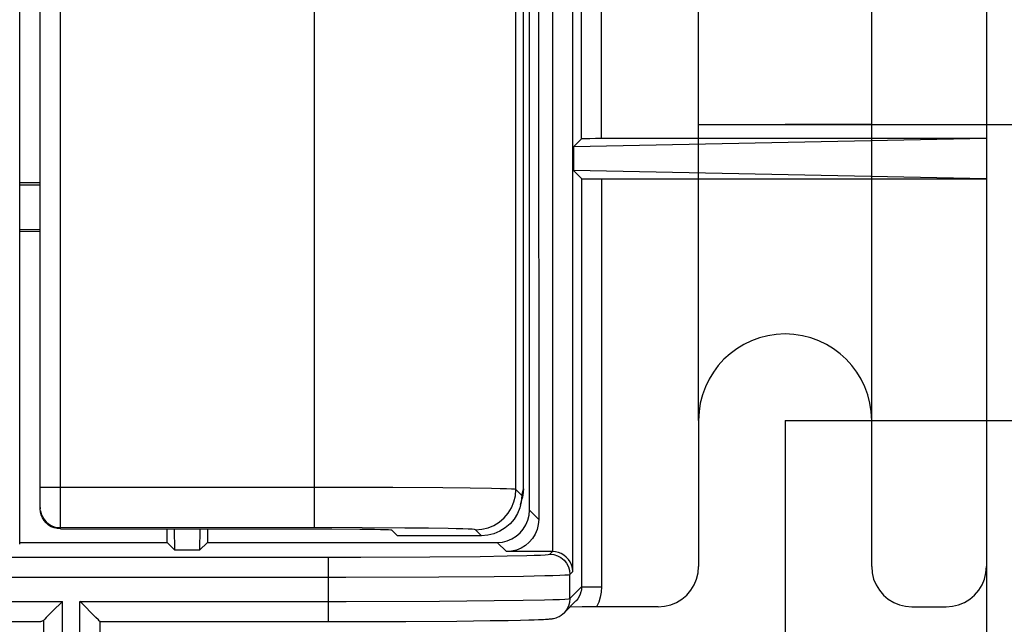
# Model space of a CAD drawing. Header units: millimetres. Extents: x 0 to 210, y 0 to 297.
# Tile 16 of 43: x 85 to 93, y 143 to 148. Entities that reach past the tile are written whole.
import ezdxf
from ezdxf.enums import TextEntityAlignment as Align

# ---------------------------------------------------------------- set-up
doc = ezdxf.new("R2010")
doc.units = ezdxf.units.MM
doc.header["$LTSCALE"] = 19.36
doc.layers.get('0').update_dxf_attribs({"linetype": 'CONTINUOUS'})
doc.layers.add('Z_DIM_2D', color=7, linetype='CONTINUOUS')
doc.styles.add('TEXTSTYLE_3', font='tridonic-metric-print-light.otf')
doc.dimstyles.new('DIMSTYLE_2', dxfattribs={"dimtxt": 2.2, "dimasz": 3.5, "dimexe": 1.5, "dimexo": 0, "dimgap": 0.55, "dimtad": 1, "dimlfac": 3, "dimdsep": 46, "dimtxsty": 'TEXTSTYLE_3', "dimblk": '_FILLED', "dimblk1": '_FILLED', "dimblk2": '_FILLED', "dimcen": 0.09, "dimclrt": 5, "dimadec": 4, "dimazin": 2, "dimtp": 0.3, "dimtm": 0.3, "dimtfac": 1, "dimtofl": 0, "dimtmove": 0, "dimatfit": 3, "dimldrblk": '_FILLED', "dimfxl": 0, "dimtolj": 1, "dimarcsym": 0})
doc.dimstyles.new('DIMSTYLE_3', dxfattribs={"dimtxt": 2.2, "dimasz": 3.5, "dimexe": 1.5, "dimexo": 0, "dimgap": 0.55, "dimtad": 1, "dimdec": 1, "dimlfac": 3, "dimdsep": 46, "dimtxsty": 'TEXTSTYLE_3', "dimblk": '_FILLED', "dimblk1": '_FILLED', "dimblk2": '_FILLED', "dimcen": 0.09, "dimclrt": 5, "dimadec": 4, "dimazin": 2, "dimtp": 0.3, "dimtm": 0.3, "dimtfac": 1, "dimtdec": 1, "dimtofl": 0, "dimtmove": 0, "dimatfit": 3, "dimldrblk": '_FILLED', "dimfxl": 0, "dimtolj": 1, "dimarcsym": 0})
doc.dimstyles.new('DIMSTYLE_5', dxfattribs={"dimtxt": 2.2, "dimasz": 3.5, "dimexe": 1.5, "dimexo": 0, "dimgap": 0.55, "dimtad": 1, "dimlfac": 3, "dimdsep": 46, "dimtxsty": 'TEXTSTYLE_3', "dimblk": '_FILLED', "dimblk1": '_FILLED', "dimblk2": '_FILLED', "dimcen": 0.09, "dimclrt": 5, "dimadec": 4, "dimazin": 2, "dimtp": 0.1, "dimtm": 0.1, "dimtfac": 1, "dimtofl": 0, "dimtmove": 0, "dimatfit": 3, "dimldrblk": '_FILLED', "dimfxl": 0, "dimtolj": 1, "dimarcsym": 0})

# ---------------------------------------------------------------- blocks, each defined once
blk = doc.blocks.new('*D3')
at = {"layer": 'Z_DIM_2D', "color": 2, "linetype": 'Continuous', "transparency": 16777216}
for p, q in [((92.682, 147.0118), (92.682, 133.5362)), ((57.682, 143.4691), (57.682, 133.5362)), ((57.682, 135.0362), (75.182, 135.0362)), ((92.682, 135.0362), (75.182, 135.0362))]:
    blk.add_line(p, q, dxfattribs=at)
at = {"layer": 'Z_DIM_2D', "color": 5, "linetype": 'Continuous', "transparency": 16777216, "style": 'TEXTSTYLE_3'}
blk.add_text('105', height=2.2, dxfattribs=at).set_placement((75.182, 135.5862), align=Align.CENTER)
blk = doc.blocks.new('_FILLED')
at = {"color": 0, "linetype": 'ByBlock'}
blk.add_solid([(0, 0), (-1, 0.125), (-1, -0.125)], dxfattribs=at)
blk = doc.blocks.new('_NONE')
blk = doc.blocks.new('*D5')
at = {"layer": 'Z_DIM_2D', "color": 2, "linetype": 'Continuous', "transparency": 16777216}
for p, q in [((91.0153, 144.6785), (91.0153, 137.4397)), ((59.357, 143.0118), (59.357, 137.4397)), ((59.357, 138.9397), (75.1861, 138.9397)), ((91.0153, 138.9397), (75.1861, 138.9397))]:
    blk.add_line(p, q, dxfattribs=at)
at = {"layer": 'Z_DIM_2D', "color": 5, "linetype": 'Continuous', "transparency": 16777216, "style": 'TEXTSTYLE_3'}
blk.add_text('95', height=2.2, dxfattribs=at).set_placement((75.1861, 139.4897), align=Align.CENTER)
blk = doc.blocks.new('*D7')
at = {"layer": 'Z_DIM_2D', "color": 2, "linetype": 'Continuous', "transparency": 16777216}
for p, q in [((91.0153, 144.6785), (91.0153, 137.4397)), ((92.682, 143.4691), (92.682, 137.4397)), ((91.0153, 138.9397), (91.8486, 138.9397)), ((92.682, 138.9397), (91.8486, 138.9397)), ((91.8486, 138.9397), (96.3914, 138.9397))]:
    blk.add_line(p, q, dxfattribs=at)
at = {"layer": 'Z_DIM_2D', "color": 5, "linetype": 'Continuous', "transparency": 16777216, "style": 'TEXTSTYLE_3'}
blk.add_text('5', height=2.2, dxfattribs=at).set_placement((94.8131, 139.4897))
blk = doc.blocks.new('*D10')
at = {"layer": 'Z_DIM_2D', "color": 2, "linetype": 'Continuous', "transparency": 16777216}
for p, q in [((90.2986, 144.6785), (90.2986, 148.6286)), ((91.732, 144.6785), (91.732, 148.6286)), ((90.2986, 147.1286), (91.0153, 147.1286)), ((91.732, 147.1286), (91.0153, 147.1286)), ((91.0153, 147.1286), (99.0073, 147.1286))]:
    blk.add_line(p, q, dxfattribs=at)
at = {"layer": 'Z_DIM_2D', "color": 5, "linetype": 'Continuous', "transparency": 16777216, "style": 'TEXTSTYLE_3'}
blk.add_text('4.3', height=2.2, dxfattribs=at).set_placement((95.1333, 147.6786))
blk = doc.blocks.new('*D11')
at = {"layer": 'Z_DIM_2D', "color": 2, "linetype": 'Continuous', "transparency": 16777216}
for p, q in [((91.0153, 159.2785), (121.8603, 159.2785)), ((120.3603, 159.2785), (120.3603, 151.9785)), ((120.3603, 144.6785), (120.3603, 151.9785)), ((91.0153, 144.6785), (121.8603, 144.6785))]:
    blk.add_line(p, q, dxfattribs=at)
at = {"layer": 'Z_DIM_2D', "color": 5, "linetype": 'Continuous', "transparency": 16777216, "style": 'TEXTSTYLE_3'}
blk.add_text('43.8', height=2.2, rotation=90, dxfattribs=at).set_placement((119.8103, 151.9785), align=Align.CENTER)

msp = doc.modelspace()

# ---------------------------------------------------------------- linework, layer by layer
at = {"color": 7, "linetype": 'Continuous'}
for p, q in [((84.678456, 143.654132), (84.678456, 160.436145)), ((84.848637, 143.947867), (84.848637, 160.14241)), ((92.68197, 151.045138), (92.68197, 143.469092)), ((88.848637, 144.112517), (88.848637, 148.845144)), ((88.898637, 143.935707), (88.898637, 148.828472)), ((88.974789, 148.525281), (88.974999, 143.859345)), ((92.68197, 147.011805), (89.262941, 146.942776)), ((89.329817, 147.009652), (89.262941, 146.942776)), ((89.399215, 147.011395), (89.362409, 147.010919)), ((89.445384, 147.0117), (89.399215, 147.011395)), ((92.68197, 147.011805), (89.445384, 147.0117)), ((89.262941, 146.942776), (89.262941, 146.747501)), ((92.68197, 146.678472), (89.262941, 146.747501)), ((89.329817, 146.680625), (89.262941, 146.747501)), ((84.848637, 146.645138), (84.678456, 146.645138)), ((89.399215, 146.678882), (89.445384, 146.678577)), ((89.445384, 146.678577), (92.68197, 146.678472)), ((84.678456, 146.629208), (84.848637, 146.630212)), ((84.678456, 146.261069), (84.848637, 146.260064)), ((84.678456, 146.245138), (84.848637, 146.245138)), ((90.298637, 144.678472), (90.298637, 143.469092)), ((91.73197, 143.469092), (91.73197, 144.678472)), ((88.825872, 143.979092), (88.839084, 144.033172)), ((85.015303, 143.781186), (87.261773, 143.780893)), ((85.898637, 143.669064), (85.898637, 143.781186)), ((85.962919, 143.604781), (85.959455, 143.781186)), ((86.171151, 143.781186), (86.167688, 143.604781)), ((86.23197, 143.781186), (86.23197, 143.669064)), ((87.261773, 143.780893), (87.493535, 143.779411)), ((87.75725, 143.772573), (87.804928, 143.724894)), ((88.502242, 143.724894), (87.804928, 143.724894)), ((84.678432, 143.669064), (85.898637, 143.669064)), ((85.898637, 143.669064), (85.962919, 143.604781)), ((86.23197, 143.669064), (86.167688, 143.604781)), ((86.23197, 143.669064), (88.631993, 143.669064)), ((86.167688, 143.604781), (85.962919, 143.604781)), ((89.091108, 143.592701), (88.708355, 143.592701)), ((89.185082, 143.086502), (89.280901, 143.182321)), ((84.978182, 143.126845), (84.898446, 143.047109)), ((89.336143, 143.135347), (89.232977, 143.134397)), ((89.424593, 143.135708), (89.336143, 143.135347)), ((89.965303, 143.13573), (89.424593, 143.135708)), ((92.065303, 143.13573), (92.348637, 143.13573)), ((82.674783, 143.014015), (84.853848, 143.014015)), ((85.343931, 143.014015), (87.281346, 143.014009)), ((85.343945, 142.578472), (85.343945, 143.014001)), ((87.281346, 143.014009), (87.875646, 143.015517)), ((87.875646, 143.015517), (88.297484, 143.018444)), ((88.297484, 143.018444), (88.574438, 143.021611)), ((88.574438, 143.021611), (88.723311, 143.023976)), ((88.723311, 143.023976), (88.82582, 143.02605)), ((88.82582, 143.02605), (88.894103, 143.027752)), ((88.894103, 143.027752), (88.937492, 143.02904)), ((88.937492, 143.02904), (88.974436, 143.03033)), ((88.974436, 143.03033), (88.995677, 143.031191)), ((88.995677, 143.031191), (89.01439, 143.032053)), ((89.01439, 143.032053), (89.030765, 143.032922))]:
    msp.add_line(p, q, dxfattribs=at)
at = {"color": 9, "linetype": 'Continuous'}
for p, q in [((85.015303, 143.781186), (85.015303, 160.309091)), ((87.119864, 143.791279), (87.119864, 149.324584)), ((88.786388, 144.107358), (88.786388, 148.907392)), ((89.091108, 143.592701), (89.091467, 148.606198)), ((89.329817, 147.009652), (89.329817, 148.659666)), ((89.496469, 147.011805), (89.496469, 148.663972)), ((89.257761, 143.428202), (89.257855, 148.471468)), ((89.329817, 146.680625), (89.329817, 143.300287)), ((89.496469, 146.678472), (89.496469, 143.300287)), ((87.768592, 144.123207), (84.848637, 144.124584)), ((88.182504, 144.120577), (87.768592, 144.123207)), ((88.407504, 144.118211), (88.182504, 144.120577)), ((88.835402, 144.058345), (88.786388, 144.107358)), ((88.835402, 144.058345), (88.848637, 144.112517)), ((84.848637, 143.957931), (84.848637, 143.947867)), ((88.974999, 143.859345), (88.898637, 143.935707)), ((87.514659, 143.790495), (85.015303, 143.791279)), ((87.867503, 143.788277), (87.514659, 143.790495)), ((88.064178, 143.786147), (87.867503, 143.788277)), ((88.502242, 143.724894), (88.453084, 143.774053)), ((88.708355, 143.592701), (88.631993, 143.669064)), ((81.39333, 143.547291), (87.502945, 143.547551)), ((87.234055, 143.014001), (87.234055, 143.547291)), ((87.502945, 143.547551), (88.073065, 143.549952)), ((88.073065, 143.549952), (88.491775, 143.553838)), ((88.491775, 143.553838), (88.714762, 143.557141)), ((88.714762, 143.557141), (88.877316, 143.560635)), ((89.067231, 143.570977), (89.088955, 143.592701)), ((88.149338, 143.3833), (88.606506, 143.387186)), ((88.606506, 143.387186), (88.849465, 143.390488)), ((88.849465, 143.390488), (89.026237, 143.393983)), ((89.233883, 143.404325), (89.257761, 143.428202)), ((89.233883, 143.204353), (89.233883, 143.404325)), ((81.226677, 143.380639), (87.379223, 143.380698)), ((87.379223, 143.380698), (88.149338, 143.3833)), ((89.233883, 143.204353), (89.329817, 143.300287)), ((89.329817, 143.300287), (89.496469, 143.300287)), ((82.472363, 143.180668), (85.032005, 143.180668)), ((85.032005, 142.478472), (85.032005, 143.180668)), ((85.177279, 143.180668), (87.380726, 143.180728)), ((85.177279, 142.478472), (85.177279, 143.180668)), ((87.380726, 143.180728), (88.153518, 143.183354)), ((88.153518, 143.183354), (88.6053, 143.1872)), ((88.6053, 143.1872), (88.84588, 143.190458)), ((88.84588, 143.190458), (89.022967, 143.193933)), ((84.875389, 143.024052), (84.875389, 142.578472))]:
    msp.add_line(p, q, dxfattribs=at)
at = {"color": 7, "linetype": 'Continuous'}
for points in [[(89.362409, 147.010919), (89.348701, 147.010631), (89.338508, 147.010319), (89.332262, 147.009994), (89.329817, 147.009652)], [(89.329817, 146.680625), (89.332262, 146.680283), (89.338508, 146.679957), (89.348701, 146.679645), (89.362409, 146.679357), (89.399215, 146.678882)], [(88.835402, 144.058345), (88.831341, 144.006368), (88.825872, 143.979092)], [(88.848637, 144.112517), (88.844348, 144.059618), (88.839063, 144.033177)], [(88.825872, 143.979092), (88.819196, 143.955552), (88.799192, 143.907116), (88.771827, 143.862388), (88.737869, 143.822588), (88.698106, 143.788597), (88.653443, 143.761213), (88.605033, 143.741168), (88.554121, 143.728968), (88.501952, 143.724894)], [(85.015303, 143.781186), (84.988923, 143.783325), (84.963803, 143.789343), (84.939658, 143.799385), (84.917342, 143.813017), (84.897482, 143.830029), (84.880469, 143.849891), (84.866837, 143.872209), (84.856795, 143.896357), (84.850776, 143.921481), (84.848637, 143.947867)], [(88.631993, 143.669064), (88.674204, 143.672486), (88.714396, 143.682114), (88.753025, 143.69818), (88.788727, 143.719987), (88.820499, 143.747202), (88.847713, 143.778974), (88.869521, 143.814675), (88.885586, 143.853304), (88.895214, 143.893497), (88.898637, 143.935707)], [(88.974999, 143.859345), (88.971576, 143.817134), (88.961948, 143.776942), (88.945883, 143.738313), (88.924076, 143.702611), (88.896861, 143.670839), (88.865089, 143.643624), (88.829387, 143.621817), (88.790759, 143.605752), (88.750566, 143.596124), (88.708355, 143.592701)], [(87.493535, 143.779411), (87.616362, 143.777824), (87.665052, 143.776888), (87.703956, 143.775877), (87.732668, 143.774809), (87.750338, 143.773711), (87.75725, 143.772573)], [(89.257761, 143.428202), (89.25491, 143.456427), (89.24751, 143.483015), (89.236227, 143.50722), (89.221575, 143.528871), (89.203929, 143.547815), (89.183879, 143.563652), (89.16207, 143.576116), (89.138774, 143.585201), (89.114185, 143.590806), (89.088955, 143.592701)], [(89.965303, 143.13573), (90.018064, 143.140008), (90.068304, 143.152045), (90.116593, 143.172129), (90.161225, 143.199392), (90.200946, 143.233417), (90.234971, 143.273141), (90.262235, 143.317777), (90.282321, 143.366073), (90.294358, 143.416322), (90.298637, 143.469092)], [(91.73197, 143.469092), (91.736249, 143.416322), (91.748286, 143.366073), (91.768371, 143.317777), (91.795636, 143.273141), (91.82966, 143.233417), (91.869381, 143.199392), (91.914013, 143.172129), (91.962302, 143.152045), (92.012543, 143.140008), (92.065303, 143.13573)], [(92.348637, 143.13573), (92.401397, 143.140008), (92.451638, 143.152045), (92.499927, 143.172129), (92.544559, 143.199392), (92.58428, 143.233417), (92.618304, 143.273141), (92.645568, 143.317777), (92.665654, 143.366073), (92.677691, 143.416322), (92.68197, 143.469092)], [(89.326153, 143.265557), (89.324664, 143.259187), (89.318327, 143.239492), (89.309515, 143.220576), (89.298182, 143.202591), (89.284373, 143.185895), (89.280958, 143.182378)], [(85.032005, 143.180668), (85.003982, 143.152906), (84.978182, 143.126845)], [(85.297994, 143.059952), (85.192988, 143.165043), (85.177279, 143.180668)], [(85.330164, 143.027742), (85.309877, 143.04816), (85.297994, 143.059952)], [(89.030765, 143.032922), (89.038145, 143.033361), (89.04504, 143.033807), (89.051485, 143.034262), (89.057555, 143.034732), (89.063297, 143.035224), (89.068834, 143.035752), (89.074231, 143.03633), (89.079719, 143.036998), (89.085394, 143.037794), (89.091738, 143.038836), (89.09912, 143.040287), (89.107958, 143.042408), (89.118883, 143.045681), (89.131442, 143.050428), (89.145436, 143.05711), (89.160202, 143.066003), (89.174937, 143.077159), (89.184984, 143.086404)], [(84.875389, 143.024052), (84.870257, 143.019588), (84.864956, 143.016428), (84.859486, 143.01457), (84.853848, 143.014015)], [(84.898446, 143.047109), (84.885449, 143.033987), (84.875389, 143.024052)], [(85.343891, 143.014001), (85.342214, 143.015479), (85.337743, 143.020203), (85.330164, 143.027742)]]:
    msp.add_lwpolyline(points, dxfattribs=at)
at = {"color": 9, "linetype": 'Continuous'}
for points in [[(88.786388, 144.107358), (88.776228, 144.109075), (88.750447, 144.110742), (88.709866, 144.112362), (88.65492, 144.113928), (88.585682, 144.115436), (88.407504, 144.118211)], [(88.453084, 143.774053), (88.505218, 143.778165), (88.556068, 143.79038), (88.604384, 143.810399), (88.648975, 143.837728), (88.688744, 143.871695), (88.722712, 143.911464), (88.750042, 143.956055), (88.770061, 144.004371), (88.782277, 144.055223), (88.786388, 144.107358)], [(84.850689, 143.931861), (84.856794, 143.906433), (84.866802, 143.882273), (84.880467, 143.859976), (84.897452, 143.84009), (84.917339, 143.823107), (84.939638, 143.809443), (84.9638, 143.799436), (84.989231, 143.793331), (85.015303, 143.791279)], [(88.453084, 143.774053), (88.444666, 143.77577), (88.42433, 143.777437), (88.391922, 143.779058), (88.347909, 143.780623), (88.292473, 143.782131), (88.226323, 143.783564), (88.064178, 143.786147)], [(88.877316, 143.560635), (88.938474, 143.562451), (88.989833, 143.564368), (89.029088, 143.566411), (89.054718, 143.568618), (89.067231, 143.570977)], [(89.067231, 143.570977), (89.09974, 143.56777), (89.130999, 143.558283), (89.159809, 143.542881), (89.185062, 143.522155), (89.205787, 143.496903), (89.221189, 143.468093), (89.230676, 143.436833), (89.233883, 143.404325)], [(89.026237, 143.393983), (89.093421, 143.395798), (89.149042, 143.397716), (89.192273, 143.399759), (89.221674, 143.401966), (89.233883, 143.404325)], [(89.329817, 143.300287), (89.328523, 143.279583), (89.326153, 143.265557)], [(89.496469, 143.300287), (89.493628, 143.257079), (89.48544, 143.215251), (89.471907, 143.174801), (89.453028, 143.13573)], [(89.022967, 143.193933), (89.090988, 143.195753), (89.147546, 143.197685), (89.191575, 143.199747), (89.22148, 143.201974), (89.233883, 143.204353)], [(89.233883, 143.204353), (89.230686, 143.171837), (89.221206, 143.140571), (89.205807, 143.111757), (89.185082, 143.086502)]]:
    msp.add_lwpolyline(points, dxfattribs=at)
at = {"color": 7, "linetype": 'Continuous'}
msp.add_arc((91.015303, 144.678472), 0.716667, 0, 180, dxfattribs=at)

# ---------------------------------------------------------------- dimensions: what is measured, and where the dimension line sits
at = {"layer": 'Z_DIM_2D', "color": 2, "linetype": 'Continuous'}
for base, p1, p2, angle, dimstyle, picture, middle in [((120.360303, 159.278472), (91.015303, 144.678472), (91.015303, 159.278472), 90, 'DIMSTYLE_2', '*D11', (120.360303, 151.953961)), ((91.015303, 138.93969), (92.68197, 143.469092), (91.015303, 144.678472), 180, 'DIMSTYLE_5', '*D7', (95.592701, 138.93969))]:
    dim = msp.add_linear_dim(base=base, p1=p1, p2=p2, angle=angle, dimstyle=dimstyle, override={"dimblk1": 'NONE', "dimblk2": 'NONE', "dimsah": 1}, dxfattribs=at)
    dim.commit()
    dim.dimension.update_dxf_attribs({"geometry": picture, "text_midpoint": middle, "dimtype": 160})
for base, p1, p2, dimstyle, picture, middle in [((91.73197, 147.12861), (90.298637, 144.678472), (91.73197, 144.678472), 'DIMSTYLE_5', '*D10', (97.033841, 147.12861)), ((92.68197, 135.03617), (57.68197, 143.469092), (92.68197, 147.011805), 'DIMSTYLE_2', '*D3', (75.171212, 135.03617)), ((91.015303, 138.93969), (59.35697, 143.011805), (91.015303, 144.678472), 'DIMSTYLE_3', '*D5', (75.189125, 138.93969))]:
    dim = msp.add_linear_dim(base=base, p1=p1, p2=p2, dimstyle=dimstyle, override={"dimblk1": 'NONE', "dimblk2": 'NONE', "dimsah": 1}, dxfattribs=at)
    dim.commit()
    dim.dimension.update_dxf_attribs({"geometry": picture, "text_midpoint": middle, "dimtype": 160})

doc.saveas('drawing.dxf')
